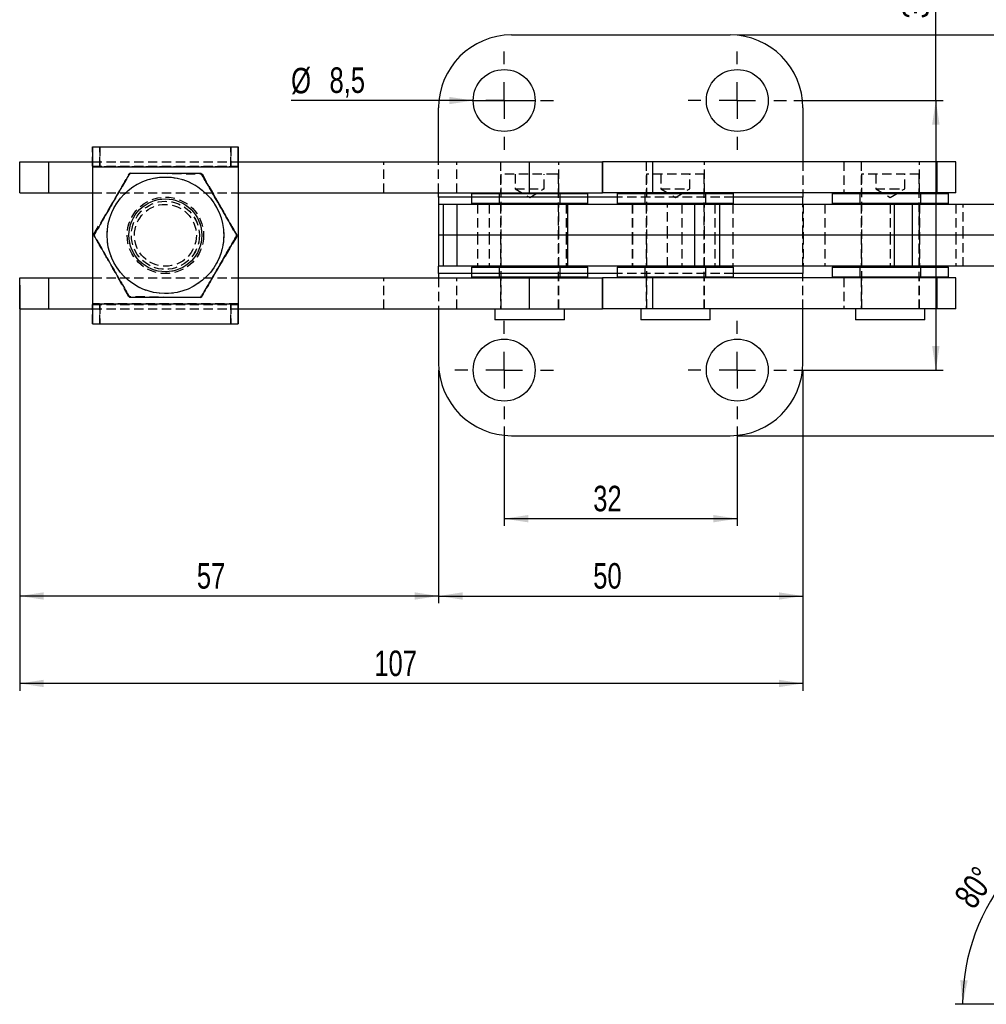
# Model space of a CAD drawing. Extents: x 31 to 398, y 20 to 294.
# Tile 1 of 12: x 41 to 174, y 20 to 155. Entities that reach past the tile are written whole.
import ezdxf

# ---------------------------------------------------------------- set-up
doc = ezdxf.new("R2010")
doc.units = 0
doc.linetypes.add('HIDDEN', pattern=[1.905, 1.27, -0.635])
doc.layers.get('0').update_dxf_attribs({"linetype": 'CONTINUOUS'})
doc.styles.add('SLDTEXTSTYLE0', font='TXT', dxfattribs={"width": 0.75})
doc.dimstyles.new('SLDDIMSTYLE0', dxfattribs={"dimtxt": 3.5, "dimasz": 3.302, "dimexe": 0, "dimexo": 0.0625, "dimgap": 0.875, "dimtad": 1, "dimdec": 0, "dimrnd": 1e-09, "dimzin": 12, "dimtxsty": 'SLDTEXTSTYLE0', "dimsah": 1, "dimcen": 0.09, "dimazin": 3, "dimtfac": 1, "dimtdec": 0, "dimtofl": 0, "dimtmove": 0, "dimatfit": 3, "dimtolj": 1, "dimtzin": 12})
doc.dimstyles.new('SLDDIMSTYLE2', dxfattribs={"dimtxt": 3.5, "dimasz": 3.302, "dimexe": 0, "dimexo": 0.0625, "dimgap": 0.875, "dimtad": 1, "dimdec": 3, "dimrnd": 1e-09, "dimzin": 12, "dimtxsty": 'SLDTEXTSTYLE0', "dimsah": 1, "dimcen": 0.09, "dimazin": 3, "dimtfac": 1, "dimtdec": 3, "dimtofl": 0, "dimtmove": 0, "dimatfit": 3, "dimtolj": 1, "dimtzin": 12})
doc.dimstyles.new('SLDDIMSTYLE3', dxfattribs={"dimtxt": 3.5, "dimasz": 3.302, "dimexe": 0, "dimexo": 0.0625, "dimgap": 0.875, "dimtad": 1, "dimrnd": 1e-09, "dimzin": 12, "dimtxsty": 'SLDTEXTSTYLE0', "dimsah": 1, "dimcen": 0.09, "dimazin": 3, "dimtfac": 1, "dimtofl": 0, "dimtmove": 0, "dimatfit": 3, "dimtolj": 1, "dimtzin": 12})
doc.dimstyles.new('SLDDIMSTYLE4', dxfattribs={"dimtxt": 3.5, "dimasz": 3.302, "dimexe": 0, "dimexo": 0.0625, "dimgap": 0.875, "dimtad": 1, "dimdec": 3, "dimrnd": 1e-09, "dimzin": 12, "dimtxsty": 'SLDTEXTSTYLE0', "dimblk1": 'NONE', "dimsah": 1, "dimcen": 0, "dimazin": 3, "dimtfac": 1, "dimtdec": 3, "dimtmove": 0, "dimatfit": 3, "dimtolj": 1, "dimtzin": 12})
doc.dimstyles.new('SLDDIMSTYLE5', dxfattribs={"dimtxt": 3.5, "dimasz": 3.302, "dimexe": 0, "dimexo": 0.0625, "dimgap": 0.875, "dimtad": 1, "dimdec": 4, "dimlfac": 2.5, "dimzin": 12, "dimtxsty": 'SLDTEXTSTYLE0', "dimsah": 1, "dimcen": 0.09, "dimazin": 3, "dimtfac": 1, "dimtofl": 0, "dimtmove": 0, "dimatfit": 3, "dimtolj": 1, "dimtzin": 12})

# ---------------------------------------------------------------- blocks, each defined once
blk = doc.blocks.new('_D_3')
at = {"color": 179, "linetype": 'CONTINUOUS'}
for p, q in [((107.94, 98.83), (107.94, 85.2)), ((139.94, 98.83), (139.94, 85.2)), ((107.94, 86.2), (139.94, 86.2))]:
    blk.add_line(p, q, dxfattribs=at)
for points in [[(107.94, 86.2), (111.24, 85.69), (111.24, 86.7)], [(139.94, 86.2), (136.64, 86.7), (136.64, 85.69)]]:
    blk.add_solid(points, dxfattribs=at)
at = {"color": 179, "linetype": 'CONTINUOUS', "insert": (120.16, 90.71, -11.2), "char_height": 3.5, "attachment_point": 1, "style": 'SLDTEXTSTYLE0'}
blk.add_mtext('32', dxfattribs=at)
blk = doc.blocks.new('_D_4')
at = {"color": 179, "linetype": 'CONTINUOUS'}
for p, q in [((98.94, 106.58), (98.94, 74.58)), ((148.94, 106.58), (148.94, 74.58)), ((98.94, 75.58), (148.94, 75.58))]:
    blk.add_line(p, q, dxfattribs=at)
for points in [[(98.94, 75.58), (102.24, 75.08), (102.24, 76.09)], [(148.94, 75.58), (145.64, 76.09), (145.64, 75.08)]]:
    blk.add_solid(points, dxfattribs=at)
at = {"color": 179, "linetype": 'CONTINUOUS', "insert": (120.16, 80.1, -11.2), "char_height": 3.5, "attachment_point": 1, "style": 'SLDTEXTSTYLE0'}
blk.add_mtext('50', dxfattribs=at)
blk = doc.blocks.new('_D_5')
at = {"color": 179, "linetype": 'CONTINUOUS'}
for p, q in [((41.44, 118.23), (41.44, 62.58)), ((148.94, 106.58), (148.94, 62.58)), ((148.94, 63.58), (41.44, 63.58))]:
    blk.add_line(p, q, dxfattribs=at)
for points in [[(41.44, 63.58), (44.74, 63.08), (44.74, 64.09)], [(148.94, 63.58), (145.64, 64.09), (145.64, 63.08)]]:
    blk.add_solid(points, dxfattribs=at)
at = {"color": 179, "linetype": 'CONTINUOUS', "insert": (90.11, 68.1, -11.2), "char_height": 3.5, "attachment_point": 1, "style": 'SLDTEXTSTYLE0'}
blk.add_mtext('107', dxfattribs=at)
blk = doc.blocks.new('_D_6')
at = {"color": 179, "linetype": 'CONTINUOUS'}
for p, q in [((41.44, 118.23), (41.44, 74.58)), ((98.94, 106.58), (98.94, 74.58)), ((98.94, 75.58), (41.44, 75.58))]:
    blk.add_line(p, q, dxfattribs=at)
for points in [[(41.44, 75.58), (44.74, 75.08), (44.74, 76.09)], [(98.94, 75.58), (95.64, 76.09), (95.64, 75.08)]]:
    blk.add_solid(points, dxfattribs=at)
at = {"color": 179, "linetype": 'CONTINUOUS', "insert": (65.75, 80.1, -11.2), "char_height": 3.5, "attachment_point": 1, "style": 'SLDTEXTSTYLE0'}
blk.add_mtext('57', dxfattribs=at)
blk = doc.blocks.new('_D_7')
at = {"color": 179, "linetype": 'CONTINUOUS'}
for p, q in [((181.18, 152.58), (181.18, 166.59)), ((139.94, 152.58), (182.18, 152.58)), ((181.18, 152.58), (181.18, 97.58)), ((139.94, 97.58), (182.18, 97.58))]:
    blk.add_line(p, q, dxfattribs=at)
for points in [[(181.18, 152.58), (180.68, 149.28), (181.69, 149.28)], [(181.18, 97.58), (181.69, 100.89), (180.68, 100.89)]]:
    blk.add_solid(points, dxfattribs=at)
at = {"color": 179, "linetype": 'CONTINUOUS', "insert": (176.67, 158.58, -11.2), "char_height": 3.5, "attachment_point": 1, "rotation": 90, "style": 'SLDTEXTSTYLE0'}
blk.add_mtext('55', dxfattribs=at)
blk = doc.blocks.new('_D_8')
at = {"color": 179, "linetype": 'CONTINUOUS'}
for p, q in [((167.19, 143.58), (167.19, 162.85)), ((147.69, 143.58), (168.19, 143.58)), ((167.19, 143.58), (167.19, 106.58)), ((147.69, 106.58), (168.19, 106.58))]:
    blk.add_line(p, q, dxfattribs=at)
for points in [[(167.19, 143.58), (166.68, 140.28), (167.7, 140.28)], [(167.19, 106.58), (167.7, 109.89), (166.68, 109.89)]]:
    blk.add_solid(points, dxfattribs=at)
at = {"color": 179, "linetype": 'CONTINUOUS', "insert": (162.68, 154.84, -11.2), "char_height": 3.5, "attachment_point": 1, "rotation": 90, "style": 'SLDTEXTSTYLE0'}
blk.add_mtext('37', dxfattribs=at)
blk = doc.blocks.new('_D_9')
at = {"color": 179, "linetype": 'CONTINUOUS'}
for q in [(78.69, 143.58), (112.19, 143.58)]:
    blk.add_line((103.69, 143.58), q, dxfattribs=at)
blk.add_solid([(103.69, 143.58), (100.39, 144.09), (100.39, 143.08)], dxfattribs=at)
at = {"color": 179, "linetype": 'CONTINUOUS', "char_height": 3.5, "attachment_point": 1, "style": 'SLDTEXTSTYLE0'}
for s, insert in [('%%c', (78.69, 148.07, -11.2)), ('8,5', (83.96, 148.13, -11.2))]:
    blk.add_mtext(s, dxfattribs=dict(at, insert=insert))
blk = doc.blocks.new('_NONE')
blk = doc.blocks.new('SW_CENTERMARKSYMBOL_5')
at = {"color": 0, "linetype": 'CONTINUOUS'}
for p, q in [((0, 5), (0, 6.75)), ((0, 0), (0, 2.5)), ((-5, 0), (-6.75, 0)), ((0, 0), (-2.5, 0)), ((0, 0), (0, -2.5)), ((0, 0), (2.5, 0)), ((5, 0), (6.75, 0)), ((0, -5), (0, -6.75))]:
    blk.add_line(p, q, dxfattribs=at)
blk = doc.blocks.new('SW_CENTERMARKSYMBOL_6')
at = {"color": 0, "linetype": 'CONTINUOUS'}
for p, q in [((0, 5), (0, 6.75)), ((0, 0), (0, 2.5)), ((-5, 0), (-6.75, 0)), ((0, 0), (-2.5, 0)), ((0, 0), (0, -2.5)), ((0, 0), (2.5, 0)), ((5, 0), (6.75, 0)), ((0, -5), (0, -6.75)), ((0, -32), (0, -30.25)), ((0, -37), (0, -34.5)), ((-5, -37), (-6.75, -37)), ((0, -37), (-2.5, -37)), ((0, -37), (0, -39.5)), ((0, -37), (2.5, -37)), ((5, -37), (6.75, -37)), ((0, -42), (0, -43.75))]:
    blk.add_line(p, q, dxfattribs=at)
blk = doc.blocks.new('SW_CENTERMARKSYMBOL_7')
at = {"color": 0, "linetype": 'CONTINUOUS'}
for p, q in [((0, 5), (0, 6.75)), ((0, 0), (0, 2.5)), ((-5, 0), (-6.75, 0)), ((0, 0), (-2.5, 0)), ((0, 0), (0, -2.5)), ((0, 0), (2.5, 0)), ((5, 0), (6.75, 0)), ((0, -5), (0, -6.75))]:
    blk.add_line(p, q, dxfattribs=at)
blk = doc.blocks.new('_D_10')
at = {"color": 179, "linetype": 'CONTINUOUS'}
blk.add_line((183.07, 19.55), (169.86, 19.55), dxfattribs=at)
blk.add_arc((199, 19.55), 28.14, 100, 180, dxfattribs=at)
for points in [[(194.11, 47.26), (190.78, 46.99), (191.02, 46)], [(170.86, 19.55), (171.56, 22.82), (170.55, 22.87)]]:
    blk.add_solid(points, dxfattribs=at)
at = {"color": 179, "linetype": 'CONTINUOUS', "insert": (169.53, 34.44, 0.04), "char_height": 3.5, "attachment_point": 1, "rotation": 54.5901, "style": 'SLDTEXTSTYLE0'}
blk.add_mtext('80°', dxfattribs=at)

msp = doc.modelspace()

# ---------------------------------------------------------------- linework, layer by layer
at = {"color": 7, "linetype": 'CONTINUOUS'}
for p, q in [((108.937465, 152.584979), (138.937464, 152.584979)), ((98.937464, 135.184718), (98.937464, 142.584979)), ((148.937465, 142.584979), (148.937465, 135.184718)), ((51.437347, 137.234718), (71.437343, 137.234718)), ((71.437403, 137.234718), (71.437343, 137.234718)), ((71.437343, 137.234718), (71.437626, 137.234718)), ((71.437403, 135.184718), (71.437403, 137.234718)), ((71.437626, 137.234718), (71.437686, 137.234718)), ((41.437342, 130.934718), (41.437342, 135.184718)), ((41.437342, 135.184718), (45.437342, 135.184718)), ((45.437342, 130.934718), (45.437342, 135.184718)), ((45.437342, 135.184718), (51.437302, 135.184718)), ((71.437343, 135.184718), (111.437342, 135.184718)), ((111.437342, 130.934718), (111.437342, 135.184718)), ((111.437342, 135.184718), (121.437499, 135.184718)), ((121.437499, 130.934718), (121.437499, 135.184718)), ((121.437499, 135.184718), (121.437872, 135.184718)), ((121.437872, 135.184718), (121.437872, 130.934718)), ((121.438111, 135.184718), (121.437872, 135.184718)), ((121.438111, 135.184718), (121.438111, 130.934718)), ((128.27612, 135.184718), (121.438111, 135.184718)), ((128.27612, 135.184718), (128.27612, 130.934718)), ((167.322985, 135.184718), (128.27612, 135.184718)), ((167.322985, 135.184718), (167.322985, 130.934718)), ((169.937464, 135.184718), (167.322985, 135.184718)), ((169.937464, 130.934718), (169.937464, 135.184718)), ((51.437302, 134.484718), (71.437302, 134.484718)), ((51.437302, 134.484718), (51.437302, 115.684718)), ((71.437343, 134.484718), (71.437302, 134.484718)), ((71.437302, 134.484718), (71.437302, 115.684718)), ((71.437343, 134.484718), (71.437343, 115.684718)), ((41.437342, 130.934718), (45.437342, 130.934718)), ((45.437342, 130.934718), (51.437302, 130.934718)), ((61.437174, 130.084718), (61.437069, 130.084718)), ((71.437343, 130.934718), (111.437342, 130.934718)), ((71.437689, 130.934718), (71.437689, 119.234718)), ((71.43773, 130.934718), (71.43773, 119.234718)), ((98.937464, 130.334718), (98.937464, 130.934718)), ((98.937464, 130.334718), (98.937464, 129.334718)), ((103.587503, 130.934718), (103.437505, 130.784718)), ((103.437505, 130.784718), (103.437505, 129.484718)), ((119.437504, 130.784718), (103.437505, 130.784718)), ((111.437342, 130.934718), (121.437499, 130.934718)), ((119.437504, 130.784718), (119.287504, 130.934718)), ((119.437967, 130.784718), (119.287967, 130.934718)), ((119.437504, 129.484718), (119.437504, 130.784718)), ((119.437967, 129.484718), (119.437967, 130.784718)), ((121.437499, 130.934718), (121.437872, 130.934718)), ((121.438111, 130.934718), (121.437872, 130.934718)), ((128.27612, 130.934718), (121.438111, 130.934718)), ((123.586064, 130.934718), (123.436064, 130.784718)), ((123.436064, 130.784718), (123.436064, 129.484718)), ((139.436064, 130.784718), (123.436064, 130.784718)), ((167.322985, 130.934718), (128.27612, 130.934718)), ((139.436064, 130.784718), (139.286064, 130.934718)), ((139.436064, 129.484718), (139.436064, 130.784718)), ((148.937465, 130.934718), (148.937465, 130.334718)), ((148.937465, 129.345486), (148.937465, 130.334718)), ((153.087464, 130.934718), (152.937463, 130.784718)), ((152.937463, 130.784718), (152.937463, 129.484718)), ((168.937466, 130.784718), (152.937463, 130.784718)), ((169.937464, 130.934718), (167.322985, 130.934718)), ((168.937466, 130.784718), (168.787464, 130.934718)), ((168.937466, 129.484718), (168.937466, 130.784718)), ((98.937464, 129.334718), (98.937464, 125.084718)), ((99.542838, 129.334718), (98.937464, 129.334718)), ((99.542838, 129.334718), (99.542838, 125.084718)), ((101.454626, 129.334718), (99.542838, 129.334718)), ((101.454626, 129.334718), (101.454626, 125.084718)), ((116.615264, 129.334718), (101.454626, 129.334718)), ((103.437505, 129.484718), (103.587503, 129.334718)), ((103.437505, 129.484718), (119.437504, 129.484718)), ((116.615264, 129.334718), (116.615264, 125.084718)), ((134.065132, 129.334718), (116.615264, 129.334718)), ((119.287504, 129.334718), (119.437504, 129.484718)), ((119.287967, 129.334718), (119.437967, 129.484718)), ((123.436064, 129.484718), (123.586064, 129.334718)), ((123.436064, 129.484718), (139.436064, 129.484718)), ((134.065132, 129.334718), (134.065132, 125.084718)), ((137.487365, 129.334718), (134.065132, 129.334718)), ((137.487365, 129.334718), (137.487365, 125.084718)), ((161.461717, 129.334718), (137.487365, 129.334718)), ((139.286064, 129.334718), (139.436064, 129.484718)), ((152.937463, 129.484718), (153.087464, 129.334718)), ((152.937463, 129.484718), (168.937466, 129.484718)), ((161.461717, 129.334718), (161.461717, 125.084718)), ((163.961763, 129.334718), (161.461717, 129.334718)), ((163.961763, 129.334718), (163.961763, 125.084718)), ((206.68102, 129.334718), (163.961763, 129.334718)), ((168.787464, 129.334718), (168.937466, 129.484718)), ((71.252144, 125.084718), (71.252237, 125.084718)), ((99.542838, 125.084718), (98.937464, 125.084718)), ((98.937464, 125.084718), (98.937464, 120.834718)), ((101.454626, 125.084718), (99.542838, 125.084718)), ((99.542838, 125.084718), (99.542838, 120.834718)), ((101.454626, 125.084718), (101.454626, 120.834718)), ((116.615264, 125.084718), (101.454626, 125.084718)), ((116.615264, 125.084718), (116.615264, 120.834718)), ((134.065132, 125.084718), (116.615264, 125.084718)), ((134.065132, 125.084718), (134.065132, 120.834718)), ((137.487365, 125.084718), (134.065132, 125.084718)), ((137.487365, 125.084718), (137.487365, 120.834718)), ((161.461717, 125.084718), (137.487365, 125.084718)), ((161.461717, 125.084718), (161.461717, 120.834718)), ((163.961763, 125.084718), (161.461717, 125.084718)), ((163.961763, 125.084718), (163.961763, 120.834718)), ((206.530361, 125.084718), (163.961763, 125.084718)), ((99.542838, 120.834718), (98.937464, 120.834718)), ((98.937464, 119.834718), (98.937464, 120.834718)), ((101.454626, 120.834718), (99.542838, 120.834718)), ((116.615264, 120.834718), (101.454626, 120.834718)), ((103.587503, 120.834718), (103.437505, 120.684718)), ((103.437505, 120.684718), (103.437505, 119.384718)), ((119.437504, 120.684718), (103.437505, 120.684718)), ((134.065132, 120.834718), (116.615264, 120.834718)), ((119.437504, 120.684718), (119.287504, 120.834718)), ((119.437967, 120.684718), (119.287967, 120.834718)), ((119.437504, 119.384718), (119.437504, 120.684718)), ((119.437967, 119.384718), (119.437967, 120.684718)), ((123.586064, 120.834718), (123.436064, 120.684718)), ((123.436064, 120.684718), (123.436064, 119.384718)), ((139.436064, 120.684718), (123.436064, 120.684718)), ((137.487365, 120.834718), (134.065132, 120.834718)), ((161.461717, 120.834718), (137.487365, 120.834718)), ((139.436064, 120.684718), (139.286064, 120.834718)), ((139.436064, 119.384718), (139.436064, 120.684718)), ((148.937465, 120.82395), (148.937465, 119.834718)), ((153.087464, 120.834718), (152.937463, 120.684718)), ((152.937463, 120.684718), (152.937463, 119.384718)), ((168.937466, 120.684718), (152.937463, 120.684718)), ((163.961763, 120.834718), (161.461717, 120.834718)), ((206.69493, 120.834718), (163.961763, 120.834718)), ((168.937466, 120.684718), (168.787464, 120.834718)), ((168.937466, 119.384718), (168.937466, 120.684718)), ((41.437342, 114.984718), (41.437342, 119.234718)), ((41.437342, 119.234718), (45.437342, 119.234718)), ((45.437342, 114.984718), (45.437342, 119.234718)), ((45.437342, 119.234718), (51.437302, 119.234718)), ((61.437069, 120.084718), (61.437174, 120.084718)), ((71.437343, 119.234718), (111.437342, 119.234718)), ((98.937464, 119.834718), (98.937464, 119.234718)), ((103.437505, 119.384718), (103.587503, 119.234718)), ((103.437505, 119.384718), (119.437504, 119.384718)), ((111.437342, 114.984718), (111.437342, 119.234718)), ((111.437342, 119.234718), (121.437499, 119.234718)), ((119.287504, 119.234718), (119.437504, 119.384718)), ((119.287967, 119.234718), (119.437967, 119.384718)), ((121.437499, 114.984718), (121.437499, 119.234718)), ((121.437499, 119.234718), (121.437872, 119.234718)), ((121.437872, 119.234718), (121.437872, 114.984718)), ((121.438111, 119.234718), (121.437872, 119.234718)), ((121.438111, 119.234718), (121.438111, 114.984718)), ((128.27612, 119.234718), (121.438111, 119.234718)), ((123.436064, 119.384718), (123.586064, 119.234718)), ((123.436064, 119.384718), (139.436064, 119.384718)), ((128.27612, 119.234718), (128.27612, 114.984718)), ((167.322985, 119.234718), (128.27612, 119.234718)), ((139.286064, 119.234718), (139.436064, 119.384718)), ((148.937465, 119.234718), (148.937465, 119.834718)), ((152.937463, 119.384718), (153.087464, 119.234718)), ((152.937463, 119.384718), (168.937466, 119.384718)), ((167.322985, 119.234718), (167.322985, 114.984718)), ((169.937464, 119.234718), (167.322985, 119.234718)), ((168.787464, 119.234718), (168.937466, 119.384718)), ((169.937464, 114.984718), (169.937464, 119.234718)), ((41.437342, 114.984718), (45.437342, 114.984718)), ((45.437342, 114.984718), (51.437302, 114.984718)), ((51.437302, 115.684718), (71.437302, 115.684718)), ((71.437302, 115.684718), (71.437343, 115.684718)), ((71.437343, 114.984718), (111.437342, 114.984718)), ((71.437403, 112.934718), (71.437403, 114.984718)), ((98.937464, 114.984718), (98.937464, 107.584457)), ((106.675004, 114.984718), (106.675004, 113.484718)), ((111.437342, 114.984718), (121.437499, 114.984718)), ((116.200004, 113.484718), (116.200004, 114.984718)), ((116.200467, 113.484718), (116.200467, 114.984718)), ((121.437499, 114.984718), (121.437872, 114.984718)), ((121.438111, 114.984718), (121.437872, 114.984718)), ((128.27612, 114.984718), (121.438111, 114.984718)), ((126.673564, 114.984718), (126.673564, 113.484718)), ((167.322985, 114.984718), (128.27612, 114.984718)), ((136.198564, 113.484718), (136.198564, 114.984718)), ((148.937465, 107.584457), (148.937465, 114.984718)), ((156.174964, 114.984718), (156.174964, 113.484718)), ((165.699965, 113.484718), (165.699965, 114.984718)), ((169.937464, 114.984718), (167.322985, 114.984718)), ((51.437347, 112.934718), (71.437343, 112.934718)), ((71.437343, 112.934718), (71.437403, 112.934718)), ((71.437626, 112.934718), (71.437403, 112.934718)), ((71.437686, 112.934718), (71.437626, 112.934718)), ((115.739136, 113.484718), (106.675004, 113.484718)), ((116.200004, 113.484718), (115.739136, 113.484718)), ((136.198564, 113.484718), (126.673564, 113.484718)), ((165.699965, 113.484718), (156.174964, 113.484718)), ((108.937465, 97.584457), (138.937464, 97.584457))]:
    msp.add_line(p, q, dxfattribs=at)
at = {"color": 7, "linetype": 'HIDDEN'}
for p, q in [((51.437347, 134.584718), (51.437347, 137.234718)), ((51.437399, 137.234718), (51.437399, 134.584718)), ((51.43763, 134.584718), (51.43763, 137.234718)), ((51.43769, 137.234718), (51.43769, 134.584718)), ((52.437416, 134.584718), (52.437416, 137.234718)), ((52.43761, 137.234718), (52.43761, 134.584718)), ((70.437419, 137.234718), (70.437419, 134.584718)), ((70.437613, 134.584718), (70.437613, 137.234718)), ((41.437692, 130.934718), (41.437692, 135.184718)), ((45.437685, 130.934718), (45.437685, 135.184718)), ((51.437302, 135.184718), (71.437343, 135.184718)), ((71.437343, 135.184718), (71.437343, 134.584718)), ((71.437403, 134.584718), (71.437403, 135.184718)), ((71.437626, 135.184718), (71.437626, 134.584718)), ((71.437686, 134.584718), (71.437686, 135.184718)), ((71.43773, 135.184718), (71.43773, 134.484718)), ((91.437689, 130.934718), (91.437689, 135.184718)), ((98.937464, 130.934718), (98.937464, 135.184718)), ((101.437845, 130.934718), (101.437845, 135.184718)), ((101.437966, 130.934718), (101.437966, 135.184718)), ((107.437503, 135.184718), (107.437503, 130.934718)), ((107.437967, 135.184718), (107.437967, 130.934718)), ((115.437504, 130.934718), (115.437504, 135.184718)), ((115.437967, 130.934718), (115.437967, 135.184718)), ((121.437967, 130.934718), (121.437967, 135.184718)), ((127.436064, 135.184718), (127.436064, 130.934718)), ((135.436064, 130.934718), (135.436064, 135.184718)), ((148.937465, 135.184718), (148.937465, 130.934718)), ((154.551945, 135.184718), (154.551945, 130.934718)), ((156.937464, 135.184718), (156.937464, 130.934718)), ((164.937465, 130.934718), (164.937465, 135.184718)), ((51.437302, 134.484718), (51.43734, 134.484718)), ((51.437347, 134.584718), (51.43734, 134.484718)), ((51.43734, 134.484718), (51.43734, 115.684718)), ((51.43734, 134.484718), (71.437343, 134.484718)), ((51.437347, 134.584718), (71.437343, 134.584718)), ((51.43769, 134.584718), (51.43769, 134.484718)), ((71.437689, 134.484718), (51.43769, 134.484718)), ((51.43769, 134.484718), (51.43769, 115.684718)), ((51.43769, 134.484718), (51.437727, 134.484718)), ((71.43773, 134.484718), (51.437727, 134.484718)), ((51.437727, 134.484718), (51.437727, 115.684718)), ((71.437343, 134.584718), (71.437343, 134.484718)), ((71.437403, 134.584718), (71.437343, 134.584718)), ((71.437626, 134.584718), (71.437403, 134.584718)), ((71.437626, 134.584718), (71.437686, 134.584718)), ((71.43773, 134.484718), (71.437689, 134.484718)), ((71.437689, 134.484718), (71.437689, 130.934718)), ((71.43773, 134.484718), (71.43773, 130.934718)), ((51.62429, 125.229665), (56.656755, 133.656264)), ((51.624387, 125.229665), (56.656859, 133.656264)), ((56.656755, 133.656264), (66.470641, 133.511317)), ((56.656859, 133.656264), (66.470741, 133.511317)), ((66.470641, 133.511317), (71.252054, 124.939771)), ((66.470741, 133.511317), (66.470641, 133.511317)), ((66.470741, 133.511317), (71.252155, 124.939771)), ((115.022197, 133.484718), (107.468755, 133.484718)), ((107.468755, 133.484718), (107.468755, 114.984718)), ((107.469217, 133.484718), (107.469217, 114.984718)), ((109.437504, 133.484718), (109.437504, 131.484718)), ((109.437967, 133.484718), (109.437967, 131.484718)), ((113.437504, 131.484718), (113.437504, 133.484718)), ((113.437966, 131.484718), (113.437966, 133.484718)), ((115.406254, 133.484718), (115.022197, 133.484718)), ((115.406254, 114.984718), (115.406254, 133.484718)), ((115.406717, 114.984718), (115.406717, 133.484718)), ((135.404814, 133.484718), (127.467314, 133.484718)), ((127.467314, 133.484718), (127.467314, 114.984718)), ((129.436064, 133.484718), (129.436064, 131.484718)), ((133.436064, 131.484718), (133.436064, 133.484718)), ((135.404814, 114.984718), (135.404814, 133.484718)), ((164.906214, 133.484718), (156.968716, 133.484718)), ((156.968716, 133.484718), (156.968716, 114.984718)), ((158.937464, 133.484718), (158.937464, 131.484718)), ((162.937465, 131.484718), (162.937465, 133.484718)), ((164.906214, 114.984718), (164.906214, 133.484718)), ((109.437504, 131.484718), (113.437504, 131.484718)), ((109.437504, 131.484718), (111.437504, 130.282997)), ((109.437967, 131.484718), (111.437967, 130.282997)), ((111.437504, 130.282997), (113.437504, 131.484718)), ((111.437967, 130.282997), (113.437966, 131.484718)), ((113.437504, 131.484718), (113.437966, 131.484718)), ((129.436064, 131.484718), (131.436064, 131.484718)), ((129.436064, 131.484718), (131.436064, 130.282997)), ((131.436064, 131.484718), (133.436064, 131.484718)), ((131.436064, 130.282997), (133.436064, 131.484718)), ((158.937464, 131.484718), (160.937465, 131.484718)), ((158.937464, 131.484718), (160.937465, 130.282997)), ((160.937465, 131.484718), (162.937465, 131.484718)), ((160.937465, 130.282997), (162.937465, 131.484718)), ((51.437302, 130.934718), (71.437343, 130.934718)), ((61.438172, 130.084718), (61.437174, 130.084718)), ((61.437345, 130.334718), (61.4373, 130.334718)), ((61.437729, 130.334718), (61.437688, 130.334718)), ((148.937465, 130.334718), (98.937464, 130.334718)), ((119.437967, 130.334718), (103.437505, 130.334718)), ((103.587967, 130.934718), (103.437967, 130.784718)), ((103.437967, 130.784718), (103.437967, 129.484718)), ((107.087505, 130.934718), (107.237504, 130.784718)), ((107.087967, 130.934718), (107.237968, 130.784718)), ((107.237504, 130.784718), (107.237504, 129.484718)), ((107.237968, 130.784718), (107.237968, 129.484718)), ((115.637504, 130.784718), (115.787504, 130.934718)), ((115.637504, 129.484718), (115.637504, 130.784718)), ((115.637966, 130.784718), (115.787967, 130.934718)), ((115.637966, 129.484718), (115.637966, 130.784718)), ((139.436064, 130.334718), (123.436064, 130.334718)), ((127.086064, 130.934718), (127.236064, 130.784718)), ((127.236064, 130.784718), (127.236064, 129.484718)), ((135.636064, 130.784718), (135.786064, 130.934718)), ((135.636064, 129.484718), (135.636064, 130.784718)), ((156.587466, 130.934718), (156.737464, 130.784718)), ((156.737464, 130.784718), (156.737464, 129.484718)), ((165.137465, 130.784718), (165.287464, 130.934718)), ((165.137465, 129.484718), (165.137465, 130.784718)), ((61.437293, 129.334718), (61.437181, 129.334718)), ((61.437852, 129.334718), (61.437736, 129.334718)), ((103.437967, 129.484718), (103.587967, 129.334718)), ((104.293988, 129.334718), (104.293988, 125.084718)), ((105.859461, 129.334718), (105.859461, 125.084718)), ((107.237504, 129.484718), (107.087505, 129.334718)), ((107.237968, 129.484718), (107.087967, 129.334718)), ((107.437503, 129.334718), (107.437503, 125.084718)), ((107.437967, 129.334718), (107.437967, 125.084718)), ((115.437504, 125.084718), (115.437504, 129.334718)), ((115.437967, 125.084718), (115.437967, 129.334718)), ((115.787504, 129.334718), (115.637504, 129.484718)), ((115.787967, 129.334718), (115.637966, 129.484718)), ((116.444831, 129.334718), (116.444831, 125.084718)), ((125.495441, 129.334718), (125.495441, 125.084718)), ((125.537464, 129.334718), (125.537464, 125.084718)), ((127.236064, 129.484718), (127.086064, 129.334718)), ((127.436064, 129.334718), (127.436064, 125.084718)), ((130.337464, 125.084718), (130.337464, 129.334718)), ((132.339907, 129.334718), (132.339907, 125.084718)), ((135.436064, 125.084718), (135.436064, 129.334718)), ((135.786064, 129.334718), (135.636064, 129.484718)), ((136.831531, 129.334718), (136.831531, 125.084718)), ((139.334964, 129.334718), (139.334964, 125.084718)), ((148.937465, 125.141247), (148.937465, 129.345486)), ((148.972786, 129.334718), (148.972786, 125.084718)), ((151.937465, 129.334718), (151.937465, 125.084718)), ((156.737464, 129.484718), (156.587466, 129.334718)), ((156.937464, 129.334718), (156.937464, 125.084718)), ((160.937465, 129.334718), (160.937465, 125.084718)), ((164.937465, 125.084718), (164.937465, 129.334718)), ((164.943824, 129.334718), (164.943824, 125.084718)), ((165.287464, 129.334718), (165.137465, 129.484718)), ((169.943917, 129.334718), (169.943917, 125.084718)), ((170.937463, 125.084718), (170.937463, 129.334718)), ((51.622233, 125.084718), (51.62233, 125.084718)), ((51.622792, 125.084718), (51.622881, 125.084718)), ((56.4057, 116.658119), (51.62429, 125.229665)), ((51.624387, 125.229665), (51.62429, 125.229665)), ((56.405804, 116.658119), (51.624387, 125.229665)), ((71.252054, 124.939771), (66.219586, 116.513171)), ((71.252155, 124.939771), (66.219686, 116.513171)), ((71.252155, 124.939771), (71.252054, 124.939771)), ((71.252703, 125.084718), (71.252796, 125.084718)), ((104.293988, 125.084718), (104.293988, 120.834718)), ((105.859461, 125.084718), (105.859461, 120.834718)), ((107.437503, 125.084718), (107.437503, 120.834718)), ((107.437967, 125.084718), (107.437967, 120.834718)), ((115.437504, 120.834718), (115.437504, 125.084718)), ((115.437967, 120.834718), (115.437967, 125.084718)), ((116.444831, 125.084718), (116.444831, 120.834718)), ((125.495441, 125.084718), (125.495441, 120.834718)), ((125.537464, 125.084718), (125.537464, 120.834718)), ((127.436064, 125.084718), (127.436064, 120.834718)), ((130.337464, 120.834718), (130.337464, 125.084718)), ((132.339907, 125.084718), (132.339907, 120.834718)), ((135.436064, 120.834718), (135.436064, 125.084718)), ((136.831531, 125.084718), (136.831531, 120.834718)), ((139.334964, 125.084718), (139.334964, 120.834718)), ((148.937465, 120.82395), (148.937465, 125.028189)), ((148.972786, 125.084718), (148.972786, 120.834718)), ((151.937465, 125.084718), (151.937465, 120.834718)), ((156.937464, 125.084718), (156.937464, 120.834718)), ((160.937465, 125.084718), (160.937465, 120.834718)), ((164.937465, 120.834718), (164.937465, 125.084718)), ((164.943824, 125.084718), (164.943824, 120.834718)), ((169.943917, 125.084718), (169.943917, 120.834718)), ((170.937463, 120.834718), (170.937463, 125.084718)), ((61.437181, 120.834718), (61.437293, 120.834718)), ((61.437736, 120.834718), (61.437852, 120.834718)), ((103.587967, 120.834718), (103.437967, 120.684718)), ((103.437967, 120.684718), (103.437967, 119.384718)), ((107.087505, 120.834718), (107.237504, 120.684718)), ((107.087967, 120.834718), (107.237968, 120.684718)), ((107.237504, 120.684718), (107.237504, 119.384718)), ((107.237968, 120.684718), (107.237968, 119.384718)), ((115.637504, 120.684718), (115.787504, 120.834718)), ((115.637504, 119.384718), (115.637504, 120.684718)), ((115.637966, 120.684718), (115.787967, 120.834718)), ((115.637966, 119.384718), (115.637966, 120.684718)), ((127.086064, 120.834718), (127.236064, 120.684718)), ((127.236064, 120.684718), (127.236064, 119.384718)), ((135.636064, 120.684718), (135.786064, 120.834718)), ((135.636064, 119.384718), (135.636064, 120.684718)), ((156.587466, 120.834718), (156.737464, 120.684718)), ((156.737464, 120.684718), (156.737464, 119.384718)), ((165.137465, 120.684718), (165.287464, 120.834718)), ((165.137465, 119.384718), (165.137465, 120.684718)), ((41.437692, 114.984718), (41.437692, 119.234718)), ((45.437685, 114.984718), (45.437685, 119.234718)), ((51.437302, 119.234718), (71.437343, 119.234718)), ((61.437174, 120.084718), (61.438172, 120.084718)), ((61.4373, 119.834718), (61.437345, 119.834718)), ((61.437688, 119.834718), (61.437729, 119.834718)), ((71.437689, 119.234718), (71.437689, 115.684718)), ((71.43773, 119.234718), (71.43773, 115.684718)), ((91.437689, 114.984718), (91.437689, 119.234718)), ((148.937465, 119.834718), (98.937464, 119.834718)), ((98.937464, 119.234718), (98.937464, 114.984718)), ((101.437845, 114.984718), (101.437845, 119.234718)), ((101.437966, 114.984718), (101.437966, 119.234718)), ((119.437967, 119.834718), (103.437505, 119.834718)), ((103.437967, 119.384718), (103.587967, 119.234718)), ((107.237504, 119.384718), (107.087505, 119.234718)), ((107.237968, 119.384718), (107.087967, 119.234718)), ((107.437503, 119.234718), (107.437503, 114.984718)), ((107.437967, 119.234718), (107.437967, 114.984718)), ((115.437504, 114.984718), (115.437504, 119.234718)), ((115.437967, 114.984718), (115.437967, 119.234718)), ((115.787504, 119.234718), (115.637504, 119.384718)), ((115.787967, 119.234718), (115.637966, 119.384718)), ((121.437967, 114.984718), (121.437967, 119.234718)), ((139.436064, 119.834718), (123.436064, 119.834718)), ((127.236064, 119.384718), (127.086064, 119.234718)), ((127.436064, 119.234718), (127.436064, 114.984718)), ((135.436064, 114.984718), (135.436064, 119.234718)), ((135.786064, 119.234718), (135.636064, 119.384718)), ((148.937465, 114.984718), (148.937465, 119.234718)), ((154.551945, 119.234718), (154.551945, 114.984718)), ((156.737464, 119.384718), (156.587466, 119.234718)), ((156.937464, 119.234718), (156.937464, 114.984718)), ((164.937465, 114.984718), (164.937465, 119.234718)), ((165.287464, 119.234718), (165.137465, 119.384718)), ((66.219586, 116.513171), (56.4057, 116.658119)), ((56.405804, 116.658119), (56.4057, 116.658119)), ((66.219686, 116.513171), (56.405804, 116.658119)), ((51.43734, 115.684718), (51.437302, 115.684718)), ((51.437302, 114.984718), (71.437343, 114.984718)), ((51.43734, 115.684718), (71.437343, 115.684718)), ((51.437347, 115.584718), (71.437343, 115.584718)), ((51.437347, 112.934718), (51.437347, 115.584718)), ((51.437399, 115.584718), (51.437399, 112.934718)), ((51.43763, 112.934718), (51.43763, 115.584718)), ((71.437689, 115.684718), (51.43769, 115.684718)), ((51.43769, 115.684718), (51.43769, 115.584718)), ((51.437727, 115.684718), (51.43769, 115.684718)), ((51.43769, 115.584718), (51.43769, 112.934718)), ((71.43773, 115.684718), (51.437727, 115.684718)), ((52.437416, 112.934718), (52.437416, 115.584718)), ((52.43761, 115.584718), (52.43761, 112.934718)), ((70.437419, 115.584718), (70.437419, 112.934718)), ((70.437613, 112.934718), (70.437613, 115.584718)), ((71.437343, 115.684718), (71.437343, 115.584718)), ((71.437343, 115.584718), (71.437403, 115.584718)), ((71.437343, 115.584718), (71.437626, 115.584718)), ((71.437343, 115.584718), (71.437343, 114.984718)), ((71.437403, 114.984718), (71.437403, 115.584718)), ((71.437686, 115.584718), (71.437626, 115.584718)), ((71.437626, 115.584718), (71.437626, 114.984718)), ((71.437686, 114.984718), (71.437686, 115.584718)), ((71.437689, 115.684718), (71.43773, 115.684718)), ((71.43773, 115.684718), (71.43773, 114.984718)), ((106.675467, 114.984718), (106.675467, 113.484718))]:
    msp.add_line(p, q, dxfattribs=at)
at = {"color": 8, "linetype": 'CONTINUOUS'}
for p, q in [((71.437343, 137.234718), (71.437343, 135.184718)), ((71.437626, 137.234718), (71.437626, 135.184718)), ((71.437686, 135.184718), (71.437686, 137.234718)), ((103.437505, 130.334718), (98.937464, 130.334718)), ((123.436064, 130.334718), (119.437967, 130.334718)), ((148.937465, 130.334718), (139.436064, 130.334718)), ((103.437505, 119.834718), (98.937464, 119.834718)), ((123.436064, 119.834718), (119.437967, 119.834718)), ((148.937465, 119.834718), (139.436064, 119.834718)), ((71.437343, 114.984718), (71.437343, 112.934718)), ((71.437626, 114.984718), (71.437626, 112.934718)), ((71.437686, 112.934718), (71.437686, 114.984718))]:
    msp.add_line(p, q, dxfattribs=at)
at = {"color": 7, "linetype": 'CONTINUOUS', "flags": 128}
for points in [[(51.437347, 137.234718), (51.437332, 137.181877), (51.437325, 137.025386), (51.437317, 136.771259), (51.43731, 136.429262), (51.43731, 136.012536), (51.437302, 135.537097), (51.437302, 135.021216), (51.437302, 134.484718)], [(71.437343, 137.234718), (71.437336, 137.181877), (71.437328, 137.025386), (71.437321, 136.771259), (71.437313, 136.429262), (71.437309, 136.012536), (71.437302, 135.537097), (71.437302, 135.021216), (71.437302, 134.484718)], [(71.437686, 137.234718), (71.437697, 137.181877), (71.437704, 137.025386), (71.437712, 136.771259), (71.437715, 136.429262), (71.437723, 136.012536), (71.437727, 135.537097), (71.43773, 135.184718)], [(51.437302, 115.684718), (51.437302, 115.148219), (51.437302, 114.632338), (51.43731, 114.1569), (51.43731, 113.740174), (51.437317, 113.398177), (51.437325, 113.14405), (51.437332, 112.987559), (51.437347, 112.934718)], [(71.437302, 115.684718), (71.437302, 115.148219), (71.437302, 114.632338), (71.437309, 114.1569), (71.437313, 113.740174), (71.437321, 113.398177), (71.437328, 113.14405), (71.437336, 112.987559), (71.437343, 112.934718)], [(71.43773, 114.984718), (71.437727, 114.632338), (71.437723, 114.1569), (71.437715, 113.740174), (71.437712, 113.398177), (71.437704, 113.14405), (71.437697, 112.987559), (71.437686, 112.934718)]]:
    msp.add_lwpolyline(points, dxfattribs=at)
at = {"color": 7, "linetype": 'HIDDEN', "flags": 128}
for points in [[(51.43769, 137.234718), (51.437697, 137.181877), (51.437705, 137.025386), (51.437712, 136.771259), (51.43772, 136.429262), (51.43772, 136.012536), (51.437727, 135.537097), (51.437727, 135.021216), (51.437727, 134.484718)], [(71.437686, 134.584718), (71.437686, 134.582796), (71.437686, 134.577106), (71.437689, 134.567865), (71.437689, 134.555428), (71.437689, 134.540275), (71.437689, 134.522986), (71.437689, 134.504227), (71.437689, 134.484718)], [(51.43734, 115.684718), (51.43734, 115.665209), (51.43734, 115.64645), (51.43734, 115.629161), (51.43734, 115.614007), (51.43734, 115.601571), (51.43734, 115.59233), (51.43734, 115.58664), (51.437347, 115.584718)], [(51.437727, 115.684718), (51.437727, 115.148219), (51.437727, 114.632338), (51.43772, 114.1569), (51.43772, 113.740174), (51.437712, 113.398177), (51.437705, 113.14405), (51.437697, 112.987559), (51.43769, 112.934718)], [(71.437689, 115.684718), (71.437689, 115.665209), (71.437689, 115.64645), (71.437689, 115.629161), (71.437689, 115.614007), (71.437689, 115.601571), (71.437686, 115.59233), (71.437686, 115.58664), (71.437686, 115.584718)]]:
    msp.add_lwpolyline(points, dxfattribs=at)
at = {"color": 7, "linetype": 'CONTINUOUS'}
for centre, radius in [((107.937464, 143.584979), 4.25), ((139.937464, 143.584979), 4.25), ((61.437174, 125.084718), 8), ((61.437069, 125.084718), 5), ((107.937464, 106.584456), 4.25), ((139.937464, 106.584456), 4.25)]:
    msp.add_circle(centre, radius, dxfattribs=at)
at = {"color": 7, "linetype": 'HIDDEN'}
for centre, radius in [((61.4373, 125.084718), 8), ((61.43773, 125.084718), 8), ((61.437856, 125.084718), 8), ((61.4373, 125.084718), 5.25), ((61.437342, 125.084718), 5.25), ((61.437688, 125.084718), 5.25), ((61.43773, 125.084718), 5.25), ((61.438171, 125.084718), 5), ((61.437174, 125.084718), 4.673261), ((61.4373, 125.084718), 4.673261), ((61.43773, 125.084718), 4.673261), ((61.437856, 125.084718), 4.673261), ((61.437179, 125.084718), 4.25), ((61.437296, 125.084718), 4.25), ((61.437735, 125.084718), 4.25), ((61.437851, 125.084718), 4.25)]:
    msp.add_circle(centre, radius, dxfattribs=at)
at = {"color": 7, "linetype": 'CONTINUOUS'}
for centre, start, end in [((108.937464, 142.584979), 90, 180), ((138.937464, 142.584979), 0, 90), ((108.937464, 107.584456), 180, 270), ((138.937464, 107.584456), 270, 0)]:
    msp.add_arc(centre, 10, start, end, dxfattribs=at)
for points, knots in [([(56.529715, 133.584718), (56.103777, 132.846978), (55.242665, 131.355499), (53.966819, 129.145678), (52.747204, 127.033235), (51.999507, 125.738179), (51.622233, 125.084718)], [0, 0, 0, 0, 0.2646049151, 0.5349476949, 0.7653430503, 1, 1, 1, 1]), ([(66.34467, 133.584718), (65.738066, 133.584718), (64.519228, 133.584718), (62.439906, 133.584718), (60.106472, 133.584718), (58.067623, 133.584718), (56.885856, 133.584718), (56.529715, 133.584718)], [0, 0, 0, 0, 0.18896437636, 0.37968236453, 0.63082004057, 0.88874290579, 1, 1, 1, 1]), ([(71.252144, 125.084718), (70.826206, 125.822458), (69.965093, 127.313936), (68.689253, 129.523759), (67.469636, 131.6362), (66.721942, 132.931257), (66.34467, 133.584718)], [0, 0, 0, 0, 0.2646049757, 0.5349477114, 0.7653431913, 1, 1, 1, 1]), ([(66.344759, 133.584718), (66.770699, 132.846978), (67.631814, 131.355501), (68.907654, 129.145677), (70.127271, 127.033236), (70.874965, 125.73818), (71.252237, 125.084718)], [0, 0, 0, 0, 0.2646051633, 0.5349477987, 0.7653431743, 1, 1, 1, 1]), ([(51.622233, 125.084718), (52.048166, 124.346978), (52.909266, 122.855501), (54.185103, 120.645677), (55.404728, 118.533235), (56.152435, 117.238179), (56.529715, 116.584717)], [0, 0, 0, 0, 0.2646050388, 0.5349477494, 0.7653431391, 1, 1, 1, 1]), ([(66.34467, 116.584717), (66.770601, 117.322458), (67.631699, 118.813937), (68.907536, 121.023759), (70.127161, 123.136199), (70.874866, 124.431256), (71.252144, 125.084718)], [0, 0, 0, 0, 0.264604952, 0.5349477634, 0.7653432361, 1, 1, 1, 1]), ([(71.252237, 125.084718), (70.826306, 124.346978), (69.965208, 122.8555), (68.689371, 120.645677), (67.469746, 118.533235), (66.722039, 117.238179), (66.344759, 116.584717)], [0, 0, 0, 0, 0.2646049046, 0.5349476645, 0.7653430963, 1, 1, 1, 1]), ([(56.529715, 116.584717), (56.885861, 116.584717), (58.047063, 116.584717), (60.084706, 116.584717), (62.412367, 116.584717), (64.512917, 116.584717), (65.731853, 116.584717), (66.34467, 116.584717)], [0, 0, 0, 0, 0.1112575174, 0.3627510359, 0.6203153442, 0.8091144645, 1, 1, 1, 1])]:
    msp.add_open_spline(points, degree=3, knots=knots, dxfattribs=at)
at = {"color": 7, "linetype": 'HIDDEN'}
for points, knots in [([(51.62233, 125.084718), (52.048268, 125.822458), (52.90938, 127.313937), (54.185225, 129.523758), (55.404842, 131.636199), (56.152533, 132.931257), (56.529804, 133.584718)], [0, 0, 0, 0, 0.2646049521, 0.5349478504, 0.7653433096, 1, 1, 1, 1]), ([(56.529804, 116.584717), (56.103875, 117.322458), (55.24278, 118.813937), (53.966941, 121.023758), (52.747317, 123.1362), (51.99961, 124.431256), (51.62233, 125.084718)], [0, 0, 0, 0, 0.2646048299, 0.5349476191, 0.765343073, 1, 1, 1, 1])]:
    msp.add_open_spline(points, degree=3, knots=knots, dxfattribs=at)

# ---------------------------------------------------------------- block references
at = {"color": 179, "linetype": 'CONTINUOUS'}
for name, p in [('SW_CENTERMARKSYMBOL_6', (107.937464, 143.584979)), ('SW_CENTERMARKSYMBOL_5', (139.937464, 143.584979)), ('SW_CENTERMARKSYMBOL_7', (139.937464, 106.584456))]:
    msp.add_blockref(name, p, dxfattribs=at)

# ---------------------------------------------------------------- dimensions: what is measured, and where the dimension line sits
for base, p1, p2, angle, dimstyle, picture, middle in [((181.183871, 97.584456), (138.937464, 152.584979), (138.937464, 97.584456), 90, 'SLDDIMSTYLE3', '_D_7', (181.183871, 162.584979)), ((167.190235, 106.584456), (146.687464, 143.584979), (146.687464, 106.584456), 90, 'SLDDIMSTYLE3', '_D_8', (167.190235, 158.843823)), ((41.437688, 75.584456), (98.937464, 107.584456), (41.437688, 119.234718), 0, 'SLDDIMSTYLE0', '_D_6', (69.753016, 75.584456)), ((148.937464, 75.584456), (98.937464, 107.584456), (148.937464, 107.584456), 0, 'SLDDIMSTYLE2', '_D_4', (124.17276, 75.584456))]:
    dim = msp.add_linear_dim(base=base, p1=p1, p2=p2, angle=angle, dimstyle=dimstyle, dxfattribs=at)
    dim.commit()
    dim.dimension.update_dxf_attribs({"geometry": picture, "text_midpoint": middle, "dimtype": 160})
dim = msp.add_diameter_dim_2p(p1=(112.187464, 143.584979), p2=(103.687464, 143.584979), dimstyle='SLDDIMSTYLE4', dxfattribs=at)
dim.commit()
dim.dimension.update_dxf_attribs({"geometry": '_D_9', "text_midpoint": (85.803654, 143.584989), "dimtype": 163})
for base, p1, p2, dimstyle, picture, middle in [((41.437688, 63.584456), (148.937464, 107.584456), (41.437688, 119.234718), 'SLDDIMSTYLE0', '_D_5', (95.408016, 63.584456)), ((139.937464, 86.195422), (107.937464, 99.834456), (139.937464, 99.834456), 'SLDDIMSTYLE2', '_D_3', (124.17276, 86.195422))]:
    dim = msp.add_linear_dim(base=base, p1=p1, p2=p2, dimstyle=dimstyle, dxfattribs=at)
    dim.commit()
    dim.dimension.update_dxf_attribs({"geometry": picture, "text_midpoint": middle, "dimtype": 160})
dim = msp.add_angular_dim_2l(base=(177.444279, 37.634587), line1=((184.0731, 19.548463), (204.0731, 19.548463)), line2=((191.461428, 62.293217), (194.656555, 44.172754)), dimstyle='SLDDIMSTYLE5', dxfattribs=at)
dim.commit()
dim.dimension.update_dxf_attribs({"geometry": '_D_10', "text_midpoint": (176.066049, 35.851685), "dimtype": 162})

doc.saveas('drawing.dxf')
